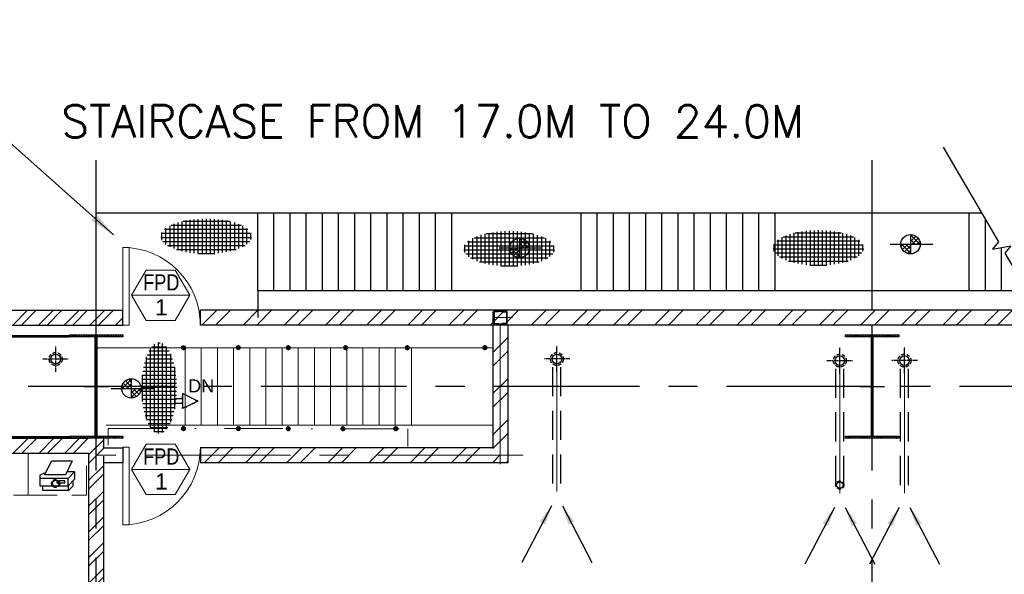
# Model space of a CAD drawing. Header units: inches. Extents: x 306235 to 1392759, y -66369 to 421098.
# Tile 64 of 91: x 450016 to 465241, y 134219 to 142798. Entities that reach past the tile are written whole.
import ezdxf
from ezdxf.enums import TextEntityAlignment as Align

# ---------------------------------------------------------------- set-up
doc = ezdxf.new("R2010")
doc.units = ezdxf.units.IN
doc.header["$LTSCALE"] = 1800
doc.header["$MEASUREMENT"] = 0
for name, pattern in [('CENTER', [2, 1.25, -0.25, 0.25, -0.25]), ('CENTER2', [1.125, 0.75, -0.125, 0.125, -0.125]), ('DASHDOT', [1, 0.5, -0.25, 0, -0.25]), ('DASHED', [0.75, 0.5, -0.25]), ('HIDDEN', [0.375, 0.25, -0.125]), ('HIDDEN2', [0.1875, 0.125, -0.0625])]:
    doc.linetypes.add(name, pattern=pattern)
doc.layers.get('0').update_dxf_attribs({"color": 253, "lineweight": 9})
for name, color, linetype, lineweight in [('2CON', 1, 'Continuous', 13), ('7', 8, 'CENTER', 13), ('A-DOOR', 31, 'Continuous', 9), ('A-WIN TAG', 3, 'Continuous', 13), ('A-WIN TAG TEXT', 3, 'Continuous', 13), ('CL', 8, 'CENTER', 15), ('D', 2, 'Continuous', 13), ('DRAIN', 251, 'DASHED', 25), ('EQPT', 8, 'HIDDEN', 9), ('HANDRAIL', 3, 'Continuous', 15), ('HRAIL', 31, 'Continuous', 5), ('LEADER', 4, 'Continuous', 15), ('PARTITION WALL', 4, 'Continuous', 9), ('STAIR', 2, 'Continuous', 18), ('WALL HATCH', 251, 'Continuous', 13)]:
    doc.layers.add(name, color=color, linetype=linetype, lineweight=lineweight)
for name, color, linetype in [('BRACING', 1, 'HIDDEN'), ('CEN', 2, 'CENTER'), ('COL', 1, 'Continuous'), ('DIM', 4, 'Continuous'), ('GRID', 251, 'CENTER'), ('HATCH', 9, 'Continuous'), ('ICONS', 7, 'Continuous'), ('LBEAM', 5, 'Continuous'), ('R2CON', 1, 'Continuous'), ('RAIN WATER', 6, 'Continuous'), ('TEXT', 3, 'Continuous'), ('WALL', 6, 'Continuous')]:
    doc.layers.add(name, color=color, linetype=linetype)
doc.styles.add('ROMANS', font='romans.shx')
doc.styles.get("Standard").update_dxf_attribs({"font": 'arial.ttf'})
doc.linetypes.add('FENCELINE1', pattern='A,0.25,-0.1,[133,ltypeshp.shx,S=0.1,R=0,X=-0.1,Y=0],-0.1,1', length=1.45)
doc.dimstyles.new('DIM100 x2', dxfattribs={"dimscale": 0, "dimtxt": 400, "dimasz": 400, "dimexe": 100, "dimexo": 100, "dimgap": 100, "dimtad": 1, "dimdec": 0, "dimzin": 13, "dimdsep": 46, "dimtxsty": 'ROMANS', "dimblk2": 'OBLIQUE', "dimcen": 100, "dimdle": 100, "dimclrd": 9, "dimclre": 9, "dimclrt": 4, "dimadec": 0, "dimazin": 0, "dimtfac": 1.1, "dimtdec": 0, "dimtix": 1, "dimtmove": 2, "dimatfit": 3, "dimfxl": 1, "dimtolj": 1, "dimtzin": 13, "dimarcsym": 0})
doc.dimstyles.get("Standard").update_dxf_attribs({"dimtxt": 0.18, "dimasz": 0.18, "dimexe": 0.18, "dimexo": 0.0625, "dimgap": 0.09, "dimtad": 0, "dimtih": 1, "dimtoh": 1, "dimdec": 4, "dimzin": 0, "dimdsep": 46, "dimtxsty": 'Standard', "dimcen": 0.09, "dimadec": 0, "dimazin": 0, "dimtfac": 1, "dimtdec": 4, "dimtofl": 0, "dimtmove": 0, "dimatfit": 3, "dimfxl": 1, "dimtolj": 1, "dimtzin": 0, "dimarcsym": 0})
pattern_1 = [(45, (0, 0), (-198.8737822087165, 198.8737822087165), []), (45, (132.58252125, 0), (-198.8737822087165, 198.8737822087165), [])]

# ---------------------------------------------------------------- blocks, each defined once
blk = doc.blocks.new('c colm')
at = {"layer": 'COL'}
h = blk.add_hatch(dxfattribs=at)
h.set_pattern_fill('ANSI31', color=256, scale=200, style=0)
h.set_pattern_definition([(45, (66000.00000000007, -4.365574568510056e-11), (-17.67766952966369, 17.67766952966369), [])])
h.paths.add_polyline_path([(157699.24557212, 119449.3644452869), (157286.74557212, 119449.3644452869), (157286.74557212, 119417.3644452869), (157699.24557212, 119417.3644452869)])
h.paths.add_polyline_path([(157286.74557212, 119449.3644452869), (156874.24557212, 119449.3644452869), (156874.24557212, 119417.3644452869), (157286.74557212, 119417.3644452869)])
h.paths.add_polyline_path([(157299.24557212, 120985.3644452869), (157286.74557212, 120985.3644452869), (157286.74557212, 119449.3644452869), (157299.24557212, 119449.3644452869)])
h.paths.add_polyline_path([(157286.74557212, 120985.3644452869), (157274.24557212, 120985.3644452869), (157274.24557212, 119449.3644452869), (157286.74557212, 119449.3644452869)])
h.paths.add_polyline_path([(157699.24557212, 121017.3644452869), (157286.74557212, 121017.3644452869), (157286.74557212, 120985.3644452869), (157699.24557212, 120985.3644452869)])
h.paths.add_polyline_path([(157286.74557212, 121017.3644452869), (156874.24557212, 121017.3644452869), (156874.24557212, 120985.3644452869), (157286.74557212, 120985.3644452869)])
at = {"layer": 'CEN'}
for p, q in [((157286.74557212, 119417.3644452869), (157286.74557212, 121017.3644452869)), ((157095.1771161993, 120217.3644452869), (157478.3140280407, 120217.3644452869))]:
    blk.add_line(p, q, dxfattribs=at)
at = {"layer": 'COL'}
for points in [[(156874.24557212, 121017.3644452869), (157699.24557212, 121017.3644452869), (157699.24557212, 120985.3644452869), (156874.24557212, 120985.3644452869)], [(157274.24557212, 120985.3644452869), (157299.24557212, 120985.3644452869), (157299.24557212, 119449.3644452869), (157274.24557212, 119449.3644452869)], [(156874.24557212, 119449.3644452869), (157699.24557212, 119449.3644452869), (157699.24557212, 119417.3644452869), (156874.24557212, 119417.3644452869)]]:
    blk.add_lwpolyline(points, close=True, dxfattribs=at)
blk = doc.blocks.new('A$C7B4E7D5A')
at = {"layer": 'ICONS', "color": 8}
for points in [[(79.27923693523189, 265.9525679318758), (200.8510891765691, 506.3332757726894), (551.751662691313, 506.3332757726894), (438.4688003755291, 265.9525679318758), (79.27923693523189, 265.9525679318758)], [(425.5015410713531, 127.0977811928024), (425.5015410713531, 160.2537408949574), (290.1147056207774, 160.2537408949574), (290.1147056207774, 127.0977811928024), (425.5015410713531, 127.0977811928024), (425.5015410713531, 127.0977811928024)]]:
    blk.add_lwpolyline(points, dxfattribs=at)
at = {"layer": 'TEXT', "color": 8}
for p, q in [((99.38927492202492, 305.7155975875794), (5.822669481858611e-05, 256.9586233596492)), ((5.822669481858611e-05, 256.9586233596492), (5.822669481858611e-05, 198.9356938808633)), ((591.2813395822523, 317.7445494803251), (462.8765158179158, 317.7445494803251)), ((591.2813395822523, 317.7445494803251), (486.2874671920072, 198.9356938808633)), ((591.2813395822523, 187.8837073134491), (486.2874671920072, 74.60084499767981)), ((591.2813395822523, 317.7445494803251), (591.2813395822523, 187.8837073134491))]:
    blk.add_line(p, q, dxfattribs=at)
for points in [[(5.822669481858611e-05, 74.60084499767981), (486.2874671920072, 74.60084499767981), (486.2874671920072, 198.9356938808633), (5.822669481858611e-05, 198.9356938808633), (5.822669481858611e-05, 74.60084499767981)], [(41.44500785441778, 74.60084499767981), (41.44500785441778, -6.433224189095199e-05), (494.5764571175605, -6.433224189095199e-05), (571.9403630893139, 77.36384163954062), (571.9403630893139, 163.0167375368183)], [(486.2874671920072, 74.60084499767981), (486.2874671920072, -6.433224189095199e-05)]]:
    blk.add_lwpolyline(points, dxfattribs=at)
blk = doc.blocks.new('CCR ROOM')
at = {"layer": 'EQPT', "color": 8}
for points in [[(-37920.6195210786, 120156.2439225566), (-38820.6195210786, 120156.2439225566), (-38820.6195210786, 119506.2439225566), (-37920.6195210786, 119506.2439225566)], [(-37020.6195210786, 120156.2439225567), (-37920.6195210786, 120156.2439225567), (-37920.6195210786, 119506.2439225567), (-37020.6195210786, 119506.2439225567)]]:
    blk.add_lwpolyline(points, close=True, dxfattribs=at)
at = {"layer": 'WALL', "color": 8}
for p, q in [((-36985.61952132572, 120106.3310491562), (-36985.61952132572, 119726.3310491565)), ((-36755.61952132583, 120106.3310491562), (-36755.61952132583, 119956.3310491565))]:
    blk.add_line(p, q, dxfattribs=at)
at = {"layer": 'EQPT', "color": 8, "xscale": 0.9000000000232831, "yscale": 0.9000000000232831, "zscale": 0.9000000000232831}
blk.add_blockref('A$C7B4E7D5A', (-37738.08248756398, 119581.4953700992), dxfattribs=at)
blk = doc.blocks.new('*X879')
at = {"color": 0}
for p, q in [((15540.74200838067, 14547.60539837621), (15681.19143826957, 14688.05482826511)), ((15637.90006479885, 14547.60539837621), (15555.71192156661, 14629.79354160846)), ((15565.46977706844, 14643.04384518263), (15585.75299146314, 14663.32705957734)), ((15681.19143826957, 14575.02470302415), (15589.72483170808, 14666.49130958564)), ((15611.45268649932, 14547.60539837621), (15681.19143826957, 14617.34415014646)), ((15681.19143826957, 14645.7353811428), (15636.22118827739, 14690.70563113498)), ((15567.1893866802, 14547.60539837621), (15534.74275706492, 14580.05202799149)), ((15681.19143826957, 14546.6334720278), (15682.16336461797, 14547.60539837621)), ((15681.19143826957, 14475.92279390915), (15752.87404273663, 14547.60539837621)), ((15681.19143826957, 14405.21211579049), (15823.58472085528, 14547.60539837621)), ((15763.37958150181, 14422.12588167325), (15681.19143826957, 14504.3140249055)), ((15800.077349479, 14456.13879181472), (15708.61074291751, 14547.60539837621)), ((15824.29167102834, 14502.63514838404), (15779.32142103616, 14547.60539837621)), ((15713.63806788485, 14401.15671717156), (15681.19143826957, 14433.60334678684))]:
    blk.add_line(p, q, dxfattribs=at)
blk = doc.blocks.new('A$C4B6D6B1A')
at = {"layer": 'COL'}
h = blk.add_hatch(dxfattribs=at)
h.set_pattern_fill('ANSI37', color=8, scale=500)
h.set_pattern_definition([(45, (-43463.29067592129, -73146.58325564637), (-44.19417382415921, 44.19417382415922), []), (135, (-43463.29067592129, -73146.58325564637), (-44.19417382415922, -44.19417382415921), [])])
edge = h.paths.add_edge_path()
edge.add_line((-358.2511904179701, 38.93688724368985), (-122.0011904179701, 157.0618872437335))
edge.add_line((-122.2387926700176, -79.18811275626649), (-122.2387926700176, 157.0618872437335))
edge.add_line((-358.6440867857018, 38.93688724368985), (-122.3940867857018, -79.18811275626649))
at = {"layer": 'COL', "color": 9}
for p, q in [((-358.2511904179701, 38.93688724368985), (-122.0011904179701, 157.0618872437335)), ((-122.2387926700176, -79.18811275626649), (-122.2387926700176, 157.0618872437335)), ((-358.6440867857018, 38.93688724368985), (-122.3940867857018, -79.18811275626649)), ((0, 70.0667441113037), (-119.5313248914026, 70.06674411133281)), ((0, 0), (-117.2724169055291, 0)), ((0, 0), (0, 70.0667441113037))]:
    blk.add_line(p, q, dxfattribs=at)
blk = doc.blocks.new('M_Fire Door Single - 1200 x 2100mm FPD1-Level 1')
at = {"layer": 'A-DOOR'}
for p, q in [((499.9999999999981, -114.9999999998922), (499.9999999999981, -1314.99999999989)), ((599.9999999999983, -114.9999999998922), (499.9999999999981, -114.9999999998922)), ((599.9999999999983, -114.9999999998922), (599.9999999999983, -1314.99999999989)), ((599.9999999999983, -1314.99999999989), (499.9999999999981, -1314.99999999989))]:
    blk.add_line(p, q, dxfattribs=at)
blk.add_arc((599.9999999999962, -114.9999999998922), 1200, 180.0000000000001, 269.9999999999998, dxfattribs=at)
blk = doc.blocks.new('_Oblique')
at = {"color": 0, "linetype": 'ByBlock', "lineweight": -2}
blk.add_line((-0.5, -0.5), (0.5, 0.5), dxfattribs=at)

msp = doc.modelspace()

# ---------------------------------------------------------------- hatches: boundary and pattern name
at = {"layer": 'CL', "linetype": 'Continuous'}
h = msp.add_hatch(dxfattribs=at)
h.set_pattern_fill('ANSI32', color=256, scale=1200, style=0)
h.set_pattern_definition([(45, (-4318381.856071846, 322475.6929023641), (-318.1980515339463, 318.1980515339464), []), (45, (-4318169.724037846, 322475.6929023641), (-318.1980515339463, 318.1980515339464), [])])
h.paths.add_polyline_path([(452810.2028787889, 138304.9787448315), (471864.7028758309, 138304.978183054), (471864.7028758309, 138074.9799719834), (452810.2028787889, 138074.9805337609)])
h = msp.add_hatch(dxfattribs=at)
h.set_pattern_fill('ANSI32', color=256, scale=1200, style=0)
h.set_pattern_definition([(45, (-4375895.557369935, 336407.7135203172), (-318.1980515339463, 318.1980515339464), []), (45, (-4375683.425335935, 336407.7135203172), (-318.1980515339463, 318.1980515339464), [])])
h.paths.add_polyline_path([(457447.7028787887, 137997.3678570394), (457332.6983230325, 137997.3678570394), (457332.6983230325, 137724.9804650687), (457447.7028787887, 137724.9804650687)])
h.paths.add_polyline_path([(457562.7028787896, 137997.3678570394), (457447.7028787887, 137997.3678570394), (457447.7028787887, 137724.9804650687), (457447.7028787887, 137124.9804650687), (457562.7028787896, 137124.9804650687)])
h.paths.add_polyline_path([(457447.7028787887, 137724.9804650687), (457332.6983230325, 137724.9804650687), (457332.6983230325, 137124.9804650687), (457447.7028787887, 137124.9804650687)])
h.paths.add_polyline_path([(457447.7028787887, 137124.9804650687), (457332.6983230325, 137124.9804650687), (457332.6983230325, 136524.9804650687), (457447.7028787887, 136524.9804650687)])
h.paths.add_polyline_path([(457562.7028787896, 137124.9804650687), (457447.7028787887, 137124.9804650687), (457447.7028787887, 136524.9804650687), (457447.7028787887, 136167.9802361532), (457537.7028787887, 136167.9802361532), (457537.7028787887, 136159.9802361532), (457547.7028787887, 136159.9802361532), (457547.7028787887, 136149.9802361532), (457555.7028787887, 136149.9802361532), (457555.7028787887, 136059.9802361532), (457562.7028787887, 136059.9802361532)])
h.paths.add_polyline_path([(457447.7028787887, 136471.3269103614), (457332.6983230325, 136471.3650000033), (457332.6983230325, 136086.882546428), (457339.7028787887, 136086.8836010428), (457339.7028787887, 136149.9802361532), (457347.7028787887, 136149.9802361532), (457347.7028787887, 136159.9802361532), (457357.7028787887, 136159.9802361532), (457357.7028787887, 136167.9802361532), (457447.7028787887, 136167.9802361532)])
h.paths.add_polyline_path([(457447.7028787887, 136524.9804650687), (457332.6983230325, 136524.9804650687), (457332.6983230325, 136471.3650000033), (457447.7028787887, 136471.3269103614)])
h = msp.add_hatch(dxfattribs=at)
h.set_pattern_fill('ANSI32', color=256, scale=1200, style=0)
h.set_pattern_definition([(45, (0, 0), (-318.1980515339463, 318.1980515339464), []), (45, (212.132034, 0), (-318.1980515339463, 318.1980515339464), [])])
h.paths.add_polyline_path([(457332.6983230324, 136174.9802361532), (452810.2028787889, 136174.9802361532), (452810.2028787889, 136059.9802361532), (457332.6983230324, 136059.9802361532)])
h.paths.add_polyline_path([(457447.7028787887, 136059.9802361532), (452810.2028787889, 136059.9802361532), (452810.2028787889, 135945.3092981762), (457447.7028787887, 135945.3092981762)])
h.paths.add_polyline_path([(457562.7028787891, 136059.9802361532), (457447.7028787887, 136059.9802361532), (457447.7028787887, 135945.3092981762), (457562.702878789, 135945.3092981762)])
at = {"layer": 'HATCH'}
h = msp.add_hatch(dxfattribs=at)
h.set_pattern_fill('NET', color=256, scale=500, angle=90, style=0)
h.set_pattern_definition([(90, (498465.4531018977, 100494.1885007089), (-62.5, 3.827021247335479e-15), []), (180, (498465.4531018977, 100494.1885007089), (-7.654042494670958e-15, -62.5), [])])
edge = h.paths.add_edge_path()
edge.add_ellipse((452901.2732640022, 139448.2186545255), major_axis=(701.9339329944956, -2.777354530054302e-12), ratio=0.3863920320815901, start_angle=0, end_angle=359.9999999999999)
h = msp.add_hatch(dxfattribs=at)
h.set_pattern_fill('NET', color=256, scale=500, angle=90, style=0)
h.set_pattern_definition([(90, (503150.3892625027, 100301.3433332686), (-62.5, 3.827021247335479e-15), []), (180, (503150.3892625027, 100301.3433332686), (-7.654042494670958e-15, -62.5), [])])
edge = h.paths.add_edge_path()
edge.add_ellipse((457586.2094246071, 139255.3734870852), major_axis=(701.9339329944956, -2.777354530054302e-12), ratio=0.3863920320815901, start_angle=0, end_angle=359.9999999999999)
h = msp.add_hatch(dxfattribs=at)
h.set_pattern_fill('NET', color=256, scale=500, angle=90, style=0)
h.set_pattern_definition([(90, (507930.2475935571, 100315.3325509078), (-62.5, 3.827021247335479e-15), []), (180, (507930.2475935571, 100315.3325509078), (-7.654042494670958e-15, -62.5), [])])
edge = h.paths.add_edge_path()
edge.add_ellipse((462366.0677556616, 139269.3627047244), major_axis=(701.9339329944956, -2.777354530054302e-12), ratio=0.3863920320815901, start_angle=0, end_angle=359.9999999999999)
h = msp.add_hatch(dxfattribs=at)
h.set_pattern_fill('NET', color=256, scale=500, style=0)
h.set_pattern_definition([(0, (413350.9361140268, 67176.14181514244), (0, 62.5), []), (90, (413350.9361140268, 67176.14181514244), (-62.5, 3.827021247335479e-15), [])])
edge = h.paths.add_edge_path()
edge.add_ellipse((452172.8442154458, 137100.5417193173), major_axis=(0, -701.9339329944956), ratio=0.3863920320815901, start_angle=1.1368683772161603e-13, end_angle=360, ccw=False)
at = {"layer": 'HRAIL'}
h = msp.add_hatch(dxfattribs=at)
h.set_pattern_fill('ANSI37', color=256, scale=50, style=0)
h.set_pattern_definition([(135, (557505.3635986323, 184586.1542781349), (4.419417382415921, 4.419417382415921), []), (45, (557505.3635986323, 184586.1542781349), (4.419417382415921, -4.419417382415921), [])])
h.paths.add_polyline_path([(452581.2008708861, 137724.0864028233, 1), (452517.2008708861, 137724.0864028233, 1)])
h = msp.add_hatch(dxfattribs=at)
h.set_pattern_fill('ANSI37', color=256, scale=50, style=0)
h.set_pattern_definition([(135, (558352.9273975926, 184583.9895164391), (4.419417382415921, 4.419417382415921), []), (45, (558352.9273975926, 184583.9895164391), (4.419417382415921, -4.419417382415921), [])])
h.paths.add_polyline_path([(453428.7646698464, 137726.2511645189, 1), (453364.7646698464, 137726.2511645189, 1)])
h = msp.add_hatch(dxfattribs=at)
h.set_pattern_fill('ANSI37', color=256, scale=50, style=0)
h.set_pattern_definition([(135, (559126.4468531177, 184585.2602158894), (4.419417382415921, 4.419417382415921), []), (45, (559126.4468531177, 184585.2602158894), (4.419417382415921, -4.419417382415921), [])])
h.paths.add_polyline_path([(454202.2841253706, 137724.9804650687, 1), (454138.2841253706, 137724.9804650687, 1)])
h = msp.add_hatch(dxfattribs=at)
h.set_pattern_fill('ANSI37', color=256, scale=50, style=0)
h.set_pattern_definition([(135, (560012.0688390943, 184585.2602158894), (4.419417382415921, 4.419417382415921), []), (45, (560012.0688390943, 184585.2602158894), (4.419417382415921, -4.419417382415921), [])])
h.paths.add_polyline_path([(455087.9061113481, 137724.9804650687, 1), (455023.9061113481, 137724.9804650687, 1)])
h = msp.add_hatch(dxfattribs=at)
h.set_pattern_fill('ANSI37', color=256, scale=50, style=0)
h.set_pattern_definition([(135, (560966.1459524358, 184585.2602158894), (4.419417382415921, 4.419417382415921), []), (45, (560966.1459524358, 184585.2602158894), (4.419417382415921, -4.419417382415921), [])])
h.paths.add_polyline_path([(456041.9832246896, 137724.9804650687, 1), (455977.9832246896, 137724.9804650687, 1)])
h = msp.add_hatch(dxfattribs=at)
h.set_pattern_fill('ANSI37', color=256, scale=50, style=0)
h.set_pattern_definition([(135, (562165.2317714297, 184585.2602158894), (4.419417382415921, 4.419417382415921), []), (45, (562165.2317714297, 184585.2602158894), (4.419417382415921, -4.419417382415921), [])])
h.paths.add_polyline_path([(457241.0690436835, 137724.9804650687, 1), (457177.0690436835, 137724.9804650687, 1)])
h = msp.add_hatch(dxfattribs=at)
h.set_pattern_fill('ANSI37', color=256, scale=50, style=0)
h.set_pattern_definition([(135, (557505.6853408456, 185837.4368142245), (4.419417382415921, 4.419417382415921), []), (45, (557505.6853408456, 185837.4368142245), (4.419417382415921, -4.419417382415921), [])])
h.paths.add_polyline_path([(452581.5226130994, 136472.8038667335, 1), (452517.5226130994, 136472.8038667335, 1)])
h = msp.add_hatch(dxfattribs=at)
h.set_pattern_fill('ANSI37', color=256, scale=50, style=0)
h.set_pattern_definition([(135, (558353.2435733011, 185836.8628682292), (4.419417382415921, 4.419417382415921), []), (45, (558353.2435733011, 185836.8628682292), (4.419417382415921, -4.419417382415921), [])])
h.paths.add_polyline_path([(453429.080845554, 136473.3778127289, 1), (453365.080845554, 136473.3778127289, 1)])
h = msp.add_hatch(dxfattribs=at)
h.set_pattern_fill('ANSI37', color=256, scale=50, style=0)
h.set_pattern_definition([(135, (559125.9299691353, 185838.1416967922), (4.419417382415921, 4.419417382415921), []), (45, (559125.9299691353, 185838.1416967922), (4.419417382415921, -4.419417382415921), [])])
h.paths.add_polyline_path([(454201.7672413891, 136472.0989841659, 1), (454137.7672413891, 136472.0989841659, 1)])
h = msp.add_hatch(dxfattribs=at)
h.set_pattern_fill('ANSI37', color=256, scale=50, style=0)
h.set_pattern_definition([(135, (559970.5571211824, 185838.1416967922), (4.419417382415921, 4.419417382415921), []), (45, (559970.5571211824, 185838.1416967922), (4.419417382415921, -4.419417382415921), [])])
h.paths.add_polyline_path([(455046.3943934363, 136472.0989841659, 1), (454982.3943934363, 136472.0989841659, 1)])
h = msp.add_hatch(dxfattribs=at)
h.set_pattern_fill('ANSI37', color=256, scale=50, style=0)
h.set_pattern_definition([(135, (560788.789107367, 185838.1416967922), (4.419417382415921, 4.419417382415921), []), (45, (560788.789107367, 185838.1416967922), (4.419417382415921, -4.419417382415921), [])])
h.paths.add_polyline_path([(455864.6263796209, 136472.0989841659, 1), (455800.6263796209, 136472.0989841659, 1)])
at = {"layer": 'WALL HATCH'}
h = msp.add_hatch(dxfattribs=at)
h.set_pattern_fill('ANSI32', color=256, scale=750, style=0)
h.set_pattern_definition(pattern_1)
h.paths.add_polyline_path([(438847.7028787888, 168875.3095270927), (439077.702878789, 168875.3095270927), (439077.7028787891, 171105.3095270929), (438847.7028787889, 171105.3095270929)])
h.paths.add_polyline_path([(438847.7028787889, 164375.3095270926), (439077.702878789, 164375.3095270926), (439077.702878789, 165875.3095270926), (438847.7028787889, 165875.3095270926)])
h.paths.add_polyline_path([(439077.702878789, 161375.3095270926), (438847.7028787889, 161375.3095270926), (438847.7028787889, 160125.3095270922), (439077.702878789, 160125.3095270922)])
h.paths.add_polyline_path([(438847.702878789, 158875.3095270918), (439077.702878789, 158875.3095270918), (439077.702878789, 160125.3095270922), (438847.7028787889, 160125.3095270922)])
h.paths.add_polyline_path([(438847.702878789, 138075.3051162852), (438682.702878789, 138075.3093162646), (438682.702878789, 138074.9802542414), (451610.2028787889, 138074.9802542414), (451610.2028787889, 138304.9802542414), (439077.702878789, 138304.9802542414), (439077.702878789, 139624.9804650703), (438847.702878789, 139624.9804650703)])
h.paths.add_polyline_path([(438847.702878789, 152875.3095270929), (439077.702878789, 152875.3095270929), (439077.702878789, 156375.3095270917), (438847.702878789, 156375.3095270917)])
h.paths.add_polyline_path([(439077.702878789, 150375.3095270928), (438847.702878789, 150375.3095270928), (438847.702878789, 149125.3095270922), (439077.702878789, 149125.3095270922)])
h.paths.add_polyline_path([(438847.702878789, 147875.3095270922), (439077.7028787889, 147875.3095270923), (439077.702878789, 149125.3095270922), (438847.702878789, 149125.3095270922)])
h.paths.add_polyline_path([(439077.702878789, 144875.3095270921), (438847.702878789, 144875.3095270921), (438847.702878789, 142554.9804650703), (439077.702878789, 142554.9804650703)])
h = msp.add_hatch(dxfattribs=at)
h.set_pattern_fill('ANSI32', color=256, scale=750, style=0)
h.set_pattern_definition(pattern_1)
h.paths.add_polyline_path([(439746.3859851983, 136209.9804650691), (439746.3859851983, 136094.9804650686), (451082.7028787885, 136094.9804650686), (451082.7028787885, 136209.9804650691)])
h.paths.add_polyline_path([(439757.0725660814, 136324.9804650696), (439757.0725660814, 136209.9804650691), (451082.7028787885, 136209.9804650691), (451082.7028787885, 136324.9804650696)])
h = msp.add_hatch(dxfattribs=at)
h.set_pattern_fill('ANSI32', color=256, scale=750, style=0)
h.set_pattern_definition(pattern_1)
h.paths.add_polyline_path([(451197.7028787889, 136324.9804650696), (451082.7028787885, 136324.9804650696), (451082.7028787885, 126024.9804650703), (451197.7028787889, 126024.9804650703)])
h.paths.add_polyline_path([(451312.7028787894, 136324.9804650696), (451197.7028787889, 136324.9804650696), (451197.7028787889, 126024.9804650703), (451312.7028787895, 126024.9804650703)])

# ---------------------------------------------------------------- linework, layer by layer
at = {"layer": '2CON'}
for p, q in [((452644.7612493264, 138534.9044520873), (451744.7612493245, 138534.9044520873)), ((452644.7612493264, 135841.7073649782), (451744.7612493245, 135841.7073649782))]:
    msp.add_line(p, q, dxfattribs=at)
at = {"layer": '7'}
for p, q in [((458322.7028787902, 137750.3095274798), (458322.7028787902, 135489.7128227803)), ((462697.7028787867, 137725.3095274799), (462697.7028787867, 135464.7128227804)), ((463697.7028787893, 137725.3095274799), (463697.7028787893, 135464.7128227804))]:
    msp.add_line(p, q, dxfattribs=at)
at = {"layer": 'A-WIN TAG'}
for points in [[(451969.7612492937, 138924.6158837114), (451744.7612492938, 138534.9044520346), (451969.7612492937, 138145.1930203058), (452419.7612492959, 138145.1930203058), (452644.7612492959, 138534.9044520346), (452419.7612492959, 138924.6158837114)], [(451969.7612492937, 136231.4187966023), (451744.7612492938, 135841.7073649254), (451969.7612492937, 135451.9959331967), (452419.7612492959, 135451.9959331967), (452644.7612492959, 135841.7073649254), (452419.7612492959, 136231.4187966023)]]:
    msp.add_lwpolyline(points, close=True, dxfattribs=at)
at = {"layer": 'BRACING', "const_width": 40}
for points in [[(450785.202878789, 137902.4804650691), (440604.3756599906, 137902.4804650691)], [(450791.0300975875, 136340.9804650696), (440610.2028787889, 136340.9804650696)]]:
    msp.add_lwpolyline(points, dxfattribs=at)
at = {"layer": 'CL', "linetype": 'CENTER'}
for p, q in [((451197.7028787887, 140115.3927035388), (451197.7028787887, 137960.9804650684)), ((457447.7028787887, 138074.9805408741), (457447.7028787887, 135924.9802361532)), ((457803.3430645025, 136059.9802361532), (451197.7028787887, 136059.9802361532))]:
    msp.add_line(p, q, dxfattribs=at)
at = {"layer": 'CL', "linetype": 'DASHDOT'}
for p, q in [((451385.18510594, 136473.3348232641), (456019.5604834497, 136471.7999127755)), ((451385.18510594, 136215.419821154), (451385.18510594, 136473.3348232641)), ((456019.5604834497, 136471.7999127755), (456019.5604834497, 136194.9802361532))]:
    msp.add_line(p, q, dxfattribs=at)
at = {"layer": 'COL'}
for p, q in [((457339.7028787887, 138099.9804650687), (457339.7028787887, 138279.9804650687)), ((457339.7028787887, 138279.9804650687), (457347.7028787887, 138279.9804650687)), ((457347.7028787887, 138289.9804650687), (457472.7028787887, 138289.9804650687)), ((457347.7028787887, 138089.9804650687), (457347.7028787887, 138289.9804650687)), ((457357.7028787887, 138297.9804650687), (457537.7028787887, 138297.9804650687)), ((457357.7028787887, 138289.9804650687), (457357.7028787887, 138297.9804650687)), ((457547.7028787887, 138289.9804650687), (457472.7028787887, 138289.9804650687)), ((457537.7028787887, 138289.9804650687), (457537.7028787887, 138297.9804650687)), ((457547.7028787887, 138089.9804650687), (457547.7028787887, 138289.9804650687)), ((457555.7028787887, 138279.9804650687), (457547.7028787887, 138279.9804650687)), ((457555.7028787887, 138099.9804650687), (457555.7028787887, 138279.9804650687)), ((457339.7028787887, 138099.9804650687), (457347.7028787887, 138099.9804650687)), ((457472.7028787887, 138089.9804650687), (457347.7028787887, 138089.9804650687)), ((457357.7028787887, 138089.9804650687), (457357.7028787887, 138081.9804650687)), ((457472.7028787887, 138089.9804650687), (457547.7028787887, 138089.9804650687)), ((457537.7028787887, 138089.9804650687), (457537.7028787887, 138081.9804650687)), ((457555.7028787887, 138099.9804650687), (457547.7028787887, 138099.9804650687)), ((457357.7028787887, 138081.9804650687), (457537.7028787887, 138081.9804650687))]:
    msp.add_line(p, q, dxfattribs=at)
for points in [[(457422.7028787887, 138289.9804650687), (457422.7028787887, 138286.7252639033, -0.4015435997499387), (457416.9635021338, 138280.7309269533), (457359.4422554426, 138278.2300031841, 0.4015435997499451), (457353.7028787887, 138272.235666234), (457353.7028787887, 138107.7252639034, 0.4015435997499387), (457359.4422554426, 138101.7309269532), (457416.9635021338, 138099.2300031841, -0.4015435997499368), (457422.7028787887, 138093.235666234), (457422.7028787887, 138089.9804650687)], [(457472.7028787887, 138289.9804650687), (457472.7028787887, 138286.7252639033, 0.4015435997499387), (457478.4422554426, 138280.7309269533), (457535.9635021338, 138278.2300031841, -0.4015435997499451), (457541.7028787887, 138272.235666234), (457541.7028787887, 138107.7252639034, -0.4015435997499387), (457535.9635021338, 138101.7309269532), (457478.4422554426, 138099.2300031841, 0.4015435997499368), (457472.7028787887, 138093.235666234), (457472.7028787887, 138089.9804650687)]]:
    msp.add_lwpolyline(points, format="xyb", dxfattribs=at)
at = {"layer": 'D', "linetype": 'Continuous'}
msp.add_line((457339.7028787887, 138189.9804650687), (457634.0643458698, 138189.9804650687), dxfattribs=at)
at = {"layer": 'DIM'}
for p, q in [((457744.3490523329, 139417.3925356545), (457744.3490523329, 139117.3925356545)), ((457430.3606259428, 139267.3925356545), (458090.8582444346, 139267.3925356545)), ((451742.9094519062, 136945.5753917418), (451742.9094519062, 137245.5753917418)), ((451428.9210255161, 137095.5753917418), (452089.4186440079, 137095.5753917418))]:
    msp.add_line(p, q, dxfattribs=at)
at = {"layer": 'DRAIN', "color": 4, "linetype": 'HIDDEN'}
for p, q in [((458260.2028787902, 135625.3095274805), (458260.2028787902, 137472.2470524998)), ((458385.2028787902, 135625.3095274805), (458385.2028787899, 137472.2470524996)), ((462635.2028787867, 135600.3095274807), (462635.2028787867, 137447.2470524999)), ((462760.2028787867, 135600.3095274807), (462760.2028787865, 137447.2470524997)), ((463635.2028787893, 135600.3095274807), (463635.2028787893, 137447.2470524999)), ((463760.2028787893, 135600.3095274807), (463760.202878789, 137447.2470524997))]:
    msp.add_line(p, q, dxfattribs=at)
at = {"layer": 'GRID'}
for p, q in [((451197.7028787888, 85427.54608120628), (451197.7028787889, 140624.980465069)), ((463197.7028787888, 85427.54608120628), (463197.7028787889, 140624.980465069)), ((463790.4170344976, 139475.4274700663), (463790.4170344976, 139175.4274700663)), ((463476.4286081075, 139325.4274700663), (464136.9262265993, 139325.4274700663)), ((545997.7028398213, 137124.9804650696), (441197.702878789, 137124.9804650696))]:
    msp.add_line(p, q, dxfattribs=at)
at = {"layer": 'HANDRAIL', "linetype": 'FENCELINE1', "ltscale": 0.25}
for points in [[(451197.69991847, 139804.9804650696), (464893.6217631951, 139798.3824101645)], [(451197.7028787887, 138304.9788675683), (451198.4255092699, 139804.9801155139)]]:
    msp.add_lwpolyline(points, dxfattribs=at)
at = {"layer": 'HRAIL'}
for centre in [(452549.2008708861, 137724.0864028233), (453396.7646698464, 137726.2511645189), (454170.2841253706, 137724.9804650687), (455055.9061113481, 137724.9804650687), (456009.9832246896, 137724.9804650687), (457209.0690436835, 137724.9804650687), (452549.5226130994, 136472.8038667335), (453397.080845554, 136473.3778127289), (454169.7672413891, 136472.0989841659), (455014.3943934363, 136472.0989841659), (455832.6263796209, 136472.0989841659)]:
    msp.add_circle(centre, 32, dxfattribs=at)
at = {"layer": 'LBEAM'}
for centre in [(457744.3490523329, 139267.3925356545), (451742.9094519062, 137095.5753917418)]:
    msp.add_circle(centre, 150, dxfattribs=at)
at = {"layer": 'RAIN WATER', "linetype": 'CENTER2', "ltscale": 0.05}
for p, q in [((450572.702878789, 137350.3095270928), (450572.702878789, 137750.3095270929)), ((458322.7028787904, 137350.3095270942), (458322.7028787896, 137750.3095270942)), ((462697.7028787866, 137325.3095270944), (462697.7028787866, 137725.3095270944)), ((463697.7028787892, 137325.3095270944), (463697.7028787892, 137725.3095270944)), ((450372.702878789, 137550.3095270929), (450772.702878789, 137550.3095270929)), ((458522.70287879, 137550.3095270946), (458122.70287879, 137550.3095270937)), ((462497.7028787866, 137525.3095270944), (462897.7028787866, 137525.3095270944)), ((463897.7028787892, 137525.3095270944), (463497.7028787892, 137525.3095270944))]:
    msp.add_line(p, q, dxfattribs=at)
at = {"layer": 'RAIN WATER', "linetype": 'HIDDEN2', "ltscale": 0.25}
for centre, radius in [((450572.702878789, 137550.3095270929), 100), ((458322.70287879, 137550.3095270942), 100), ((462697.7028787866, 137525.3095270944), 100), ((463697.7028787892, 137525.3095270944), 100), ((450572.702878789, 135625.3095270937), 62.5), ((462697.7028787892, 135600.3095270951), 62.5)]:
    msp.add_circle(centre, radius, dxfattribs=at)
at = {"layer": 'RAIN WATER', "ltscale": 0.25}
for centre in [(450572.702878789, 137550.3095270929), (458322.70287879, 137550.3095270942), (462697.7028787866, 137525.3095270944), (463697.7028787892, 137525.3095270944)]:
    msp.add_circle(centre, 75, dxfattribs=at)
at = {"layer": 'RAIN WATER', "color": 6}
for centre in [(450572.702878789, 135625.3095270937), (462697.7028787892, 135600.3095270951)]:
    msp.add_circle(centre, 50, dxfattribs=at)
at = {"layer": 'STAIR'}
for p, q in [((457332.6983230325, 137724.9804650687), (451197.7028787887, 137724.9804650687)), ((452572.5685504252, 137724.9804650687), (452572.5685504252, 136524.9804650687)), ((452824.5685504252, 137724.9804650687), (452824.5685504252, 136524.9804650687)), ((453074.5685504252, 137724.9804650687), (453074.5685504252, 136524.9804650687)), ((453324.5685504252, 137724.9804650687), (453324.5685504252, 136524.9804650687)), ((453574.5685504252, 137724.9804650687), (453574.5685504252, 136524.9804650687)), ((453824.5685504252, 137724.9804650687), (453824.5685504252, 136524.9804650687)), ((454074.5685504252, 137724.9804650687), (454074.5685504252, 136524.9804650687)), ((454324.5685504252, 137724.9804650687), (454324.5685504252, 136524.9804650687)), ((454574.5685504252, 137724.9804650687), (454574.5685504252, 136524.9804650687)), ((454824.5685504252, 137724.9804650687), (454824.5685504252, 136524.9804650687)), ((455074.5685504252, 137724.9804650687), (455074.5685504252, 136524.9804650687)), ((455324.5685504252, 137724.9804650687), (455324.5685504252, 136524.9804650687)), ((455574.5685504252, 137724.9804650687), (455574.5685504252, 136524.9804650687)), ((455824.5685504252, 137724.9804650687), (455824.5685504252, 136524.9804650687)), ((456072.7028787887, 137724.9804650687), (456072.7028787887, 136524.9804650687)), ((457332.6983230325, 136524.9804650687), (451352.5641325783, 136524.9804650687))]:
    msp.add_line(p, q, dxfattribs=at)
at = {"layer": 'WALL'}
for p, q in [((451197.7006269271, 137925.2026987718), (451197.69991847, 139997.0516681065)), ((464889.7629615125, 139804.9804650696), (451197.69991847, 139804.9804650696)), ((453697.6999184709, 138604.9804650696), (453697.6999184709, 139804.9804650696)), ((453947.6999184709, 138604.9804650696), (453947.6999184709, 139804.9804650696)), ((454197.6999184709, 138604.9804650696), (454197.6999184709, 139804.9804650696)), ((454447.6999184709, 138604.9804650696), (454447.6999184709, 139804.9804650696)), ((454697.6999184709, 138604.9804650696), (454697.6999184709, 139804.9804650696)), ((454947.6999184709, 138604.9804650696), (454947.6999184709, 139804.9804650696)), ((455197.6999184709, 138604.9804650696), (455197.6999184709, 139804.9804650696)), ((455447.6999184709, 138604.9804650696), (455447.6999184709, 139804.9804650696)), ((455697.6999184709, 138604.9804650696), (455697.6999184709, 139804.9804650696)), ((455947.6999184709, 138604.9804650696), (455947.6999184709, 139804.9804650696)), ((456197.6999184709, 138604.9804650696), (456197.6999184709, 139804.9804650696)), ((456447.6999184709, 138604.9804650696), (456447.6999184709, 139804.9804650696)), ((456697.6999184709, 138604.9804650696), (456697.6999184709, 139804.9804650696)), ((458697.6999184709, 138604.9804650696), (458697.6999184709, 139804.9804650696)), ((458947.6999184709, 138604.9804650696), (458947.6999184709, 139804.9804650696)), ((459197.6999184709, 138604.9804650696), (459197.6999184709, 139804.9804650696)), ((459447.6999184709, 138604.9804650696), (459447.6999184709, 139804.9804650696)), ((459697.6999184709, 138604.9804650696), (459697.6999184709, 139804.9804650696)), ((459947.6999184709, 138604.9804650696), (459947.6999184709, 139804.9804650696)), ((460197.6999184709, 138604.9804650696), (460197.6999184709, 139804.9804650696)), ((460447.6999184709, 138604.9804650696), (460447.6999184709, 139804.9804650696)), ((460697.6999184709, 138604.9804650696), (460697.6999184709, 139804.9804650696)), ((460947.6999184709, 138604.9804650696), (460947.6999184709, 139804.9804650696)), ((461197.6999184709, 138604.9804650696), (461197.6999184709, 139804.9804650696)), ((461447.6999184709, 138604.9804650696), (461447.6999184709, 139804.9804650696)), ((461697.6999184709, 138604.9804650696), (461697.6999184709, 139804.9804650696)), ((463197.7004915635, 138304.9779877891), (463197.6999184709, 139912.8430647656)), ((464697.6999184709, 138604.9804650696), (464697.6999184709, 139804.9804650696)), ((464947.6999184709, 138604.9804650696), (464947.6999184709, 139705.9157153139)), ((465197.6999184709, 138604.9804650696), (465197.6999184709, 139273.0371602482)), ((465591.5700980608, 138604.9804650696), (453697.6999184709, 138604.9804650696)), ((453697.6999184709, 138604.9804650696), (453697.6999184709, 138189.9804650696)), ((439077.702878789, 138304.9802542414), (451610.2028787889, 138304.9802542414)), ((451610.2028787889, 138074.9802542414), (451610.2028787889, 138304.9802542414)), ((460186.4548757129, 138304.9770595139), (452810.2028787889, 138304.9786094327)), ((452810.2028787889, 138074.9806691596), (452810.2028787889, 138304.9786094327)), ((471864.7028758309, 138304.9776164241), (452842.3936232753, 138304.9787469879)), ((439785.2028787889, 138074.9802542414), (451610.2028787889, 138074.9802542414)), ((460188.0591591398, 138074.9804650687), (452810.2028787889, 138074.9806691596)), ((471864.702875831, 138074.9805386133), (453046.0183354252, 138074.980685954)), ((457332.6983230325, 138074.9805440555), (457332.6983230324, 136174.9802361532)), ((457562.7028787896, 138074.980537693), (457562.702878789, 135945.3092981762)), ((439785.2028787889, 136324.9804650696), (451082.7028787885, 136324.9804650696)), ((451312.7028787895, 136324.9804650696), (451312.7028787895, 136175.1447671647)), ((451312.7028787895, 136175.1447671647), (451610.2028787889, 136175.1447671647)), ((451610.2028787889, 136175.1447671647), (451610.2028787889, 135944.8157051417)), ((457332.6983230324, 136174.9802361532), (452810.2028787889, 136174.9802361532)), ((452810.2028787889, 136174.9802361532), (452810.2028787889, 135945.3092981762)), ((439555.2028787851, 136094.9804650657), (451082.7028787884, 136094.9804650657)), ((451082.7028787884, 136094.9804650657), (451082.7028787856, 126024.9804650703)), ((451312.7028787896, 135945.1447671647), (451312.7028787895, 126024.9804650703)), ((451610.2028787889, 135945.1447671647), (451312.7028787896, 135945.1447671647)), ((457562.702878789, 135945.3092981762), (452810.2028787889, 135945.3092981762))]:
    msp.add_line(p, q, dxfattribs=at)
at = {"layer": 'WALL', "color": 1, "linetype": 'Continuous', "true_color": 0xff0000}
msp.add_lwpolyline([(464293.6550854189, 140824.2483153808), (465150.0756630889, 139359.8792033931), (465056.7348418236, 139247.3666648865), (465344.3846087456, 139299.7492278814), (465251.0437873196, 139187.2366886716), (466107.4643649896, 137722.8675763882)], dxfattribs=at)
at = {"layer": 'WALL'}
msp.add_circle((463790.4170344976, 139325.4274700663), 150, dxfattribs=at)

# ---------------------------------------------------------------- block references
for p in [(293910.957306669, 16907.61601978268), (305910.957306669, 16907.61601978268)]:
    msp.add_blockref('c colm', p)
at = {"layer": 'A-DOOR', "rotation": 180}
msp.add_blockref('M_Fire Door Single - 1200 x 2100mm FPD1-Level 1', (452210.2028787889, 137959.9806988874), dxfattribs=at)
at = {"layer": 'A-DOOR', "xscale": -1}
msp.add_blockref('M_Fire Door Single - 1200 x 2100mm FPD1-Level 1', (452210.2028787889, 136300.7444400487), dxfattribs=at)
at = {"layer": 'DIM', "xscale": -1, "rotation": 180}
msp.add_blockref('*X879', (442062.7624643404, 153815.7522773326), dxfattribs=at)
at = {"layer": 'DIM'}
msp.add_blockref('*X879', (436061.3228639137, 122547.2156500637), dxfattribs=at)
at = {"layer": 'GRID', "xscale": -1, "rotation": 180}
msp.add_blockref('*X879', (448108.8304465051, 153873.7872117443), dxfattribs=at)
at = {"layer": 'PARTITION WALL'}
msp.add_blockref('CCR ROOM', (488068.3223998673, 15938.73654250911), dxfattribs=at)
at = {"layer": 'R2CON', "ltscale": 500, "rotation": 180}
msp.add_blockref('A$C4B6D6B1A', (452413.5171032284, 136939.1963360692), dxfattribs=at)

# ---------------------------------------------------------------- texts
at = {"color": 4, "style": 'ROMANS'}
msp.add_text('STAIRCASE FROM 17.0M TO 24.0M', height=500, dxfattribs=at).set_placement((450660.1280638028, 140976.1649600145))
at = {"layer": 'A-WIN TAG TEXT', "width": 0.8}
for p in [(452206.1127209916, 138734.8476415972), (452206.1127209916, 136041.6505544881)]:
    msp.add_text('FPD', height=250.0000000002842, dxfattribs=at).set_placement(p, align=Align.MIDDLE)
at = {"layer": 'A-WIN TAG TEXT'}
for p in [(452206.350555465, 138349.0359555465), (452206.350555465, 135655.8388684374)]:
    msp.add_text('1', height=250.0000000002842, dxfattribs=at).set_placement(p, align=Align.MIDDLE)
at = {"layer": 'TEXT'}
msp.add_text('DN', height=200, dxfattribs=at).set_placement((452621.3273510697, 137034.2956662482))

# ---------------------------------------------------------------- leaders
at = {"layer": 'DIM'}
msp.add_leader([(451464.6794381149, 139472.4984036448), (449543.5455535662, 141179.6588141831), (448523.9986253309, 141179.6588141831)], dimstyle='DIM100 x2', override={"dimscale": 1}, dxfattribs=at)
at = {"layer": 'LEADER'}
for points in [[(458238.4122960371, 135278.1584816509, -100.0000000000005), (457781.2637388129, 134402.9658526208, -100.0000000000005)], [(458406.9934615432, 135278.1584816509, -100.0000000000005), (458864.1420187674, 134402.9658526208, -100.0000000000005)], [(462613.4122960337, 135253.158481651, -100.0000000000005), (462156.2637388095, 134377.9658526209, -100.0000000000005)], [(462781.9934615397, 135253.158481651, -100.0000000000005), (463239.1420187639, 134377.9658526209, -100.0000000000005)], [(463613.4122960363, 135253.158481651, -100.0000000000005), (463156.2637388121, 134377.9658526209, -100.0000000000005)], [(463781.9934615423, 135253.158481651, -100.0000000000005), (464239.1420187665, 134377.9658526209, -100.0000000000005)]]:
    msp.add_leader(points, dimstyle='Standard', override={"dimtxt": 350, "dimasz": 300, "dimexe": 0, "dimexo": 0, "dimgap": 100, "dimtad": 0, "dimtih": 0, "dimtoh": 0, "dimdec": 0, "dimtxsty": 'ROMANS', "dimcen": 0, "dimclrd": 9, "dimclre": 9, "dimclrt": 256, "dimtdec": 0, "dimtix": 1, "dimtofl": 1, "dimatfit": 0}, dxfattribs=at)

doc.saveas('drawing.dxf')
